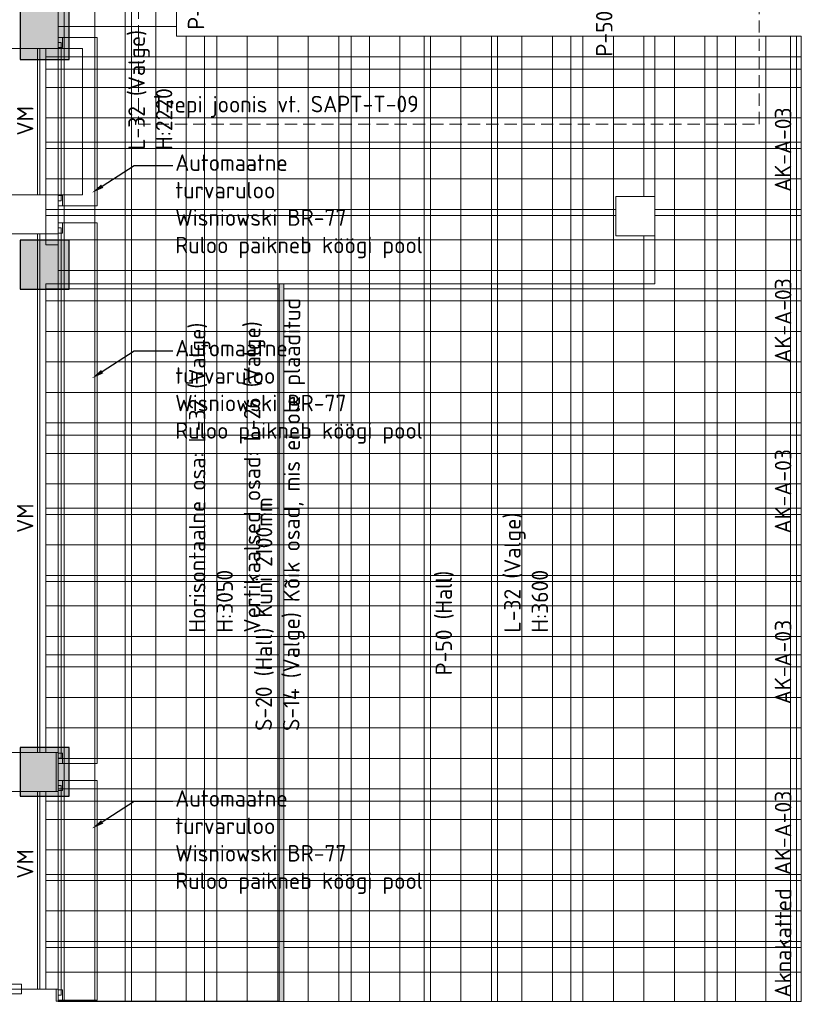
# Model space of a CAD drawing. Header units: millimetres. Extents: x 102382 to 164490, y 45733 to 103316.
# Tile 24 of 183: x 132885 to 139290, y 45735 to 53805. Entities that reach past the tile are written whole.
import ezdxf
from ezdxf import colors
from ezdxf.entities.mleader import LeaderData, LeaderLine
from ezdxf.math import Vec2, Vec3

# ---------------------------------------------------------------- set-up
doc = ezdxf.new("R2010")
doc.units = ezdxf.units.MM
doc.linetypes.add('Hidden 100.00_ 50.00', pattern=[150, 100, -50])
for name, color, linetype, lineweight, true_color in [('_SA-LAGI', 7, 'Continuous', 9, 0x5b5b5b), ('_SA-LAGI_hatch', 7, 'Continuous', 5, 0x787878), ('_SA-LAGI_tekst', 7, 'Continuous', 0, 0x7f4f3f), ('_SA-PORAND', 7, 'Continuous', 9, 0x5b5b5b), ('_SA-PORAND_hatch', 254, 'Continuous', 9, 0xbebebe), ('_SA-PORAND_tekst', 7, 'Continuous', 9, 0x5b5b5b), ('_SA-SANTEHN', 7, 'Continuous', 0, 0x4c5f99), ('_SA-SEIN_tekst', 250, 'Continuous', 0, 0x333333), ('_SA-SISUSTUS_kohtkindel', 7, 'Continuous', 15, 0x7f4f3f), ('_SA-SISUSTUS_seadmed', 7, 'Continuous', 13, 0x9900cc), ('_SA-SISUSTUS_tekst', 7, 'Continuous', 0, 0x7f4f3f), ('_SA-TREPP_tekst', 7, 'Continuous', 0, 0x000000), ('_SA-VALGUSTUS', 20, 'Continuous', 13, 0xff3f00), ('_SA-VALGUSTUS_tekst', 240, 'Continuous', 0, 0xff003f)]:
    doc.layers.add(name, color=color, linetype=linetype, lineweight=lineweight, true_color=true_color)
doc.layers.add('_SA-MÄRKUSED', color=1, linetype='Continuous', true_color=0xff0000)
doc.styles.add('DIN Pro Light-Light', font='txt')
doc.styles.add('DIN Pro Medium-Medium', font='txt')
pattern_1 = [(0, (0, 0), (0, 600), []), (90, (0, 0), (-600, 4e-14), [])]

msp = doc.modelspace()

# ---------------------------------------------------------------- hatches: boundary and pattern name
at = {"layer": '_SA-LAGI_hatch'}
h = msp.add_hatch(dxfattribs=at)
h.set_pattern_fill('Double', color=256, scale=600, style=0, pattern_type=2)
h.set_pattern_definition(pattern_1)
h.paths.add_polyline_path([(133200, 53890), (133100, 53890), (133100, 56530), (134170, 56530), (134170, 53670), (138090, 53670), (138090, 52355), (137770, 52355), (137770, 52035), (138090, 52035), (138090.5, 51640.2), (133200, 51640.2), (133200, 51960), (133100, 51960), (133100, 53570), (133200, 53570)], flags=0)
h = msp.add_hatch(dxfattribs=at)
h.set_pattern_fill('Double', color=256, scale=600, style=0, pattern_type=2)
h.set_pattern_definition(pattern_1)
h.paths.add_polyline_path([(135050, 51639.8), (138090.5, 51640.2), (138090, 53670), (139290, 53670), (139290, 45760), (135050, 45759.6)], flags=0)
h = msp.add_hatch(dxfattribs=at)
h.set_pattern_fill('Double', color=256, scale=600, style=0, pattern_type=2)
h.set_pattern_definition([(2e-09, (-2e-16, 0), (-2e-08, 600), []), (90, (-2e-16, 0), (-600, -2e-08), [])])
h.paths.add_polyline_path([(135010, 45760), (133184.1, 45760), (133184.1, 45860), (133100, 45860), (133100, 47480), (133184.1, 47480), (133184.1, 47800), (133100, 47800), (133100, 51640.2), (135010, 51640.2)], flags=0)
at = {"layer": '_SA-LAGI_hatch', "true_color": 0x3fbfbf}
h = msp.add_hatch(dxfattribs=at)
h.set_pattern_fill('Plus', color=123, scale=40, style=0, pattern_type=2)
h.set_pattern_definition([(0, (-5, 2e-14), (0, 40), [10, -30]), (90, (0, -5), (-40, 2e-15), [10, -30])])
h.paths.add_polyline_path([(135010, 45759.6), (135050, 45759.6), (135050, 51640.2), (135010, 51640.2)], flags=0)
at = {"layer": '_SA-MÄRKUSED'}
for points in [[(132890, 53480), (133290, 53480), (133290, 53880), (132890, 53880)], [(132890, 51597.6), (133290, 51597.6), (133290, 51997.6), (132890, 51997.6)], [(132890, 47440), (133290, 47440), (133290, 47840), (132890, 47840)]]:
    msp.add_hatch(color=256, dxfattribs=at).paths.add_polyline_path(points, flags=0)
at = {"layer": '_SA-PORAND_hatch', "true_color": 0xb7c7cc}
h = msp.add_hatch(dxfattribs=at)
h.set_pattern_fill('Grid', color=9, scale=1000, style=0, pattern_type=2)
h.set_pattern_definition([(0, (0, 0), (0, 250), []), (90, (0, 0), (-250, 2e-14), [])])
h.paths.add_polyline_path([(133100, 56530), (134170, 56530), (134170, 53670), (139290, 53670), (139290, 45759.6), (133200, 45759.6), (133200, 45860), (133100, 45860), (133100, 47480), (133200, 47480), (133200, 47800), (133100, 47800), (133100, 51640.2), (133200, 51640.2), (133200, 51960.2), (133100, 51960.2), (133100, 53570), (133200, 53570), (133200, 53890), (133100, 53890)], flags=0)
h.paths.add_polyline_path([(137770, 52035), (138090, 52035), (138090, 52355), (137770, 52355)], flags=0)

# ---------------------------------------------------------------- linework, layer by layer
at = {"layer": '_SA-LAGI'}
for points in [[(133200, 53890), (133100, 53890), (133100, 56530), (134170, 56530), (134170, 53670), (138090, 53670), (138090, 52355), (137770, 52355), (137770, 52035), (138090, 52035), (138090.5, 51640.2), (133200, 51640.2), (133200, 51960), (133100, 51960), (133100, 53570), (133200, 53570)], [(133200, 53577), (133200, 53660), (133235, 53660), (133235, 53577)], [(133200, 53660), (133520, 53660), (133520, 52280), (133200, 52280)], [(133224, 52321.5), (133200, 52321.5), (133200, 53618.5), (133224, 53618.5)], [(133200, 52363), (133200, 52280), (133235, 52280), (133235, 52363)], [(133200, 47709.9), (133520, 47709.9), (133520, 52140), (133200, 52140)], [(133200, 52140), (133200, 52057), (133235, 52057), (133235, 52140)], [(133224, 47751.4), (133200, 47751.4), (133200, 52098.5), (133224, 52098.5)], [(135010, 45760), (133184.1, 45760), (133184.1, 45860), (133100, 45860), (133100, 47480), (133184.1, 47480), (133184.1, 47800), (133100, 47800), (133100, 51640.2), (135010, 51640.2)], [(135010, 45759.6), (135050, 45759.6), (135050, 51640.2), (135010, 51640.2)], [(133200, 47792.9), (133200, 47709.9), (133235, 47709.9), (133235, 47792.9)], [(133200, 47487), (133200, 47570), (133235, 47570), (133235, 47487)], [(133200, 47570), (133520, 47570), (133520, 45770), (133200, 45770)], [(133224, 45811.5), (133200, 45811.5), (133200, 47528.5), (133224, 47528.5)], [(133200, 45853), (133200, 45770), (133235, 45770), (133235, 45853)]]:
    msp.add_lwpolyline(points, close=True, dxfattribs=at)
msp.add_polyline3d([(135050, 51639.8, 3640), (138090.5, 51640.2, 0), (138090, 53670, 0), (139290, 53670, 0), (139290, 45760, 0), (135050, 45759.6, 3640)], close=True, dxfattribs=at)
at = {"layer": '_SA-MÄRKUSED'}
for points in [[(132890, 53480), (133290, 53480), (133290, 53880), (132890, 53880)], [(132890, 51597.6), (133290, 51597.6), (133290, 51997.6), (132890, 51997.6)], [(132890, 47440), (133290, 47440), (133290, 47840), (132890, 47840)]]:
    msp.add_lwpolyline(points, close=True, dxfattribs=at)
at = {"layer": '_SA-PORAND'}
msp.add_lwpolyline([(133100, 56530), (134170, 56530), (134170, 53670), (139290, 53670), (139290, 45759.6), (133200, 45759.6), (133200, 45860), (133100, 45860), (133100, 47480), (133200, 47480), (133200, 47800), (133100, 47800), (133100, 51640.2), (133200, 51640.2), (133200, 51960.2), (133100, 51960.2), (133100, 53570), (133200, 53570), (133200, 53890), (133100, 53890)], close=True, dxfattribs=at)
at = {"layer": '_SA-SANTEHN'}
msp.add_lwpolyline([(132780, 45820.9), (132900, 45820.9), (132900, 45900.9), (132780, 45900.9)], close=True, dxfattribs=at)
at = {"layer": '_SA-SISUSTUS_kohtkindel'}
for points in [[(132800, 53570), (132800, 52370), (133400, 52370), (133400, 53570)], [(132800, 47799.9), (132800, 52050), (133200, 52050), (133200, 47799.9)], [(132800, 47479.9), (132800, 45859.9), (133200, 45859.9), (133200, 47479.9)]]:
    msp.add_lwpolyline(points, close=True, dxfattribs=at)
at = {"layer": '_SA-TREPP_tekst', "color": 1, "linetype": 'Hidden 100.00_ 50.00', "true_color": 0xff0000}
msp.add_lwpolyline([(138945.6, 52949.6), (138945.6, 55411.6), (133857.6, 55411.6), (133857.6, 52949.6)], close=True, dxfattribs=at)
at = {"layer": '_SA-VALGUSTUS', "color": 6, "true_color": 0xff00ff}
for points in [[(133030.5, 52370), (133049.5, 52370), (133049.5, 53570), (133030.5, 53570)], [(133030.5, 47800), (133049.5, 47800), (133049.5, 52050), (133030.5, 52050)], [(133030.5, 45860), (133049.5, 45860), (133049.5, 47480), (133030.5, 47480)]]:
    msp.add_lwpolyline(points, close=True, dxfattribs=at)

# ---------------------------------------------------------------- texts
at = {"layer": '_SA-LAGI_tekst', "char_height": 135, "attachment_point": 1, "rotation": 90, "style": 'DIN Pro Medium-Medium'}
for s, insert, width in [('{\\fDIN Pro;L-32 (Valge)}\\P{\\fDIN Pro;H:2220}\\P', (133775.5, 52738.5), 2289.836), ('{\\fDIN Pro;Horisontaalne osa: L-32 (Valge)}\\P{\\fDIN Pro;H:3050}\\P{\\fDIN Pro;Vertikaalsed osad: L-26 (Valge)}\\P\\P', (134271.9, 48782.3), 5577.049), ('{\\fDIN Pro;L-32 (Valge)}\\P{\\fDIN Pro;H:3600}\\P', (136854.9, 48782.3), 2289.836)]:
    msp.add_mtext(s, dxfattribs=dict(at, insert=insert, width=width))
at = {"layer": '_SA-PORAND_tekst', "char_height": 135, "width": 2065.574, "attachment_point": 1, "rotation": 90, "style": 'DIN Pro Medium-Medium'}
for insert in [(134262.8, 53723), (137607.5, 53503.3), (136292.6, 48432)]:
    msp.add_mtext('P-50 (Hall)', dxfattribs=dict(at, insert=insert))
at = {"layer": '_SA-SEIN_tekst', "insert": (134816.8, 47975.7), "char_height": 135, "width": 7537.869, "attachment_point": 1, "rotation": 89.88235, "style": 'DIN Pro Medium-Medium'}
msp.add_mtext('{\\fDIN Pro;S-20 (Hall) Kuni 2100mm}\\P{\\fDIN Pro;S-14 (Valge) Kõik osad, mis ei ole plaaditud}\\P\\P', dxfattribs=at)
at = {"layer": '_SA-SISUSTUS_tekst', "char_height": 135, "attachment_point": 1, "rotation": 89.88125, "style": 'DIN Pro Medium-Medium'}
for s, insert, width in [('AK-A-03', (139071.9, 52394), 1693.77), ('AK-A-03', (139071.9, 50994), 1693.77), ('AK-A-03', (139071.9, 49594), 1693.77), ('AK-A-03', (139071.9, 48194), 1693.77), ('AK-A-03', (139071.9, 46794), 1693.77), ('Aknakatted', (139071.9, 45790.3), 2176.23)]:
    msp.add_mtext(s, dxfattribs=dict(at, insert=insert, width=width))
at = {"layer": '_SA-TREPP_tekst', "insert": (133975.3, 53179.2), "char_height": 135, "width": 4672.623, "attachment_point": 1, "rotation": 0.08039, "style": 'DIN Pro Medium-Medium'}
msp.add_mtext('Trepi joonis vt. SAPT-T-09', dxfattribs=at)
at = {"layer": '_SA-VALGUSTUS_tekst', "color": 6, "true_color": 0xff00ff, "char_height": 135, "width": 755.41, "attachment_point": 1, "rotation": 90, "style": 'DIN Pro Medium-Medium'}
for insert in [(132862.5, 52855.3), (132862.5, 49598.6), (132862.5, 46765.3)]:
    msp.add_mtext('VM', dxfattribs=dict(at, insert=insert))

# ---------------------------------------------------------------- leaders
at = {"layer": '_SA-SISUSTUS_seadmed'}
ml = msp.add_multileader_mtext('Standard', dxfattribs=at)
ml.set_content('{\\fDIN Pro;Automaatne }\\P{\\fDIN Pro;turvaruloo }\\P{\\fDIN Pro;Wisniowski BR-77 }\\P{\\fDIN Pro;Ruloo paikneb köögi pool }\\P', color=256, style='DIN Pro Light-Light')
ml.set_leader_properties()
ml.build(insert=Vec2(0, 0))
ml.multileader.update_dxf_attribs({"has_dogleg": 0, "dogleg_length": 1.8, "arrow_head_size": 100})
ctx = ml.context
ctx.base_point, ctx.char_height, ctx.arrow_head_size, ctx.landing_gap_size = Vec3(134139.3, 52611.1), 135, 100, 20
notes = []
notes.append((ctx, [(0, (1, 1, 0), (134137.5, 52611.1), (1, 0), 1.8, [(0, [(133477.2, 52386.6), (133823.6, 52611.1)], 0, [])])]))
ctx.mtext.insert = Vec3(134159.3, 52701.1)
ml = msp.add_multileader_mtext('Standard', dxfattribs=at)
ml.set_content('{\\fDIN Pro;Automaatne }\\P{\\fDIN Pro;turvaruloo }\\P{\\fDIN Pro;Wisniowski BR-77 }\\P{\\fDIN Pro;Ruloo paikneb köögi pool }\\P', color=256, style='DIN Pro Light-Light')
ml.set_leader_properties()
ml.build(insert=Vec2(0, 0))
ml.multileader.update_dxf_attribs({"has_dogleg": 0, "dogleg_length": 1.8, "arrow_head_size": 100})
ctx = ml.context
ctx.base_point, ctx.char_height, ctx.arrow_head_size, ctx.landing_gap_size = Vec3(134139.3, 51091.1), 135, 100, 20
notes.append((ctx, [(0, (1, 1, 0), (134137.5, 51091.1), (1, 0), 1.8, [(0, [(133477.2, 50866.6), (133823.6, 51091.1)], 0, [])])]))
ctx.mtext.insert = Vec3(134159.3, 51181.1)
ml = msp.add_multileader_mtext('Standard', dxfattribs=at)
ml.set_content('{\\fDIN Pro;Automaatne }\\P{\\fDIN Pro;turvaruloo }\\P{\\fDIN Pro;Wisniowski BR-77 }\\P{\\fDIN Pro;Ruloo paikneb köögi pool }\\P', color=256, style='DIN Pro Light-Light')
ml.set_leader_properties()
ml.build(insert=Vec2(0, 0))
ml.multileader.update_dxf_attribs({"has_dogleg": 0, "dogleg_length": 1.8, "arrow_head_size": 100})
ctx = ml.context
ctx.base_point, ctx.char_height, ctx.arrow_head_size, ctx.landing_gap_size = Vec3(134139.3, 47400.7), 135, 100, 20
notes.append((ctx, [(0, (1, 1, 0), (134137.5, 47400.7), (1, 0), 1.8, [(0, [(133477.2, 47176.2), (133823.6, 47400.7)], 0, [])])]))
ctx.mtext.insert = Vec3(134159.3, 47490.7)
for ctx, leaders in notes:
    for number, flags, end, landing, length, lines in leaders:
        leader = LeaderData()
        leader.index, (leader.has_last_leader_line, leader.has_dogleg_vector, leader.attachment_direction) = number, flags
        leader.last_leader_point, leader.dogleg_vector, leader.dogleg_length = Vec3(end), Vec3(landing), length
        for number, points, colour, breaks in lines:
            line = LeaderLine()
            line.index, line.vertices, line.color, line.breaks = number, Vec3.list(points), colors.encode_raw_color(colour), breaks
            leader.lines.append(line)
        ctx.leaders.append(leader)

doc.saveas('drawing.dxf')
